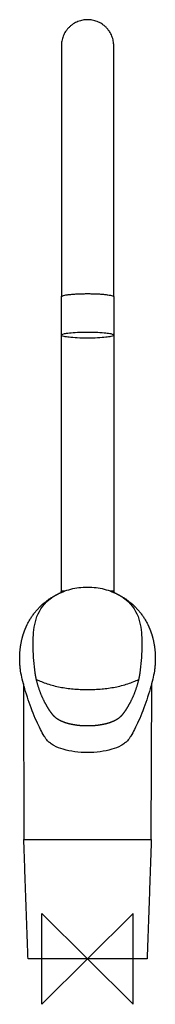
# Model space of a CAD drawing. Header units: millimetres. Extents: x -30 to 30, y -20 to 413.
import ezdxf

# ---------------------------------------------------------------- set-up
doc = ezdxf.new("R2010")
doc.units = ezdxf.units.MM
doc.header["$MEASUREMENT"] = 0
doc.layers.add('ORIGIN', color=6, linetype='Continuous')
doc.layers.add('PLANNING', color=1, linetype='Continuous')

# ---------------------------------------------------------------- blocks, each defined once
blk = doc.blocks.new('8000-0000_F')
at = {"layer": 'ORIGIN'}
for p, q in [((20, 20), (-20, -20)), ((-20, -20), (-20, 20)), ((-20, 20), (20, -20)), ((20, -20), (20, 20))]:
    blk.add_line(p, q, dxfattribs=at)
at = {"layer": 'PLANNING'}
blk.add_line((-29.38, 126.69), (-29.38, 126.75), dxfattribs=at)
for points in [[(-28.14, 120.98), (-27.98, 52.7)], [(28.03, 52.7), (28.19, 121.17)], [(-27.78, 52.5), (27.83, 52.5)]]:
    blk.add_lwpolyline(points, dxfattribs=at)
for points, weights, degree, knots in [([(11.52, 401.86), (11.47, 413.32), (0.01, 413.3), (-11.46, 413.28), (-11.48, 401.81)], [1, 0.708279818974, 1, 0.708279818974, 1], 2, [-36.051941, -36.051941, -36.051941, -18.025971, -18.025971, 0, 0, 0]), ([(-11.48, 401.81), (-11.48, 401.8), (-11.48, 401.79), (-11.48, 401.76), (-11.48, 401.66), (-11.48, 401.4), (-11.48, 400.98), (-11.48, 400.27), (-11.48, 399.09), (-11.48, 397.4), (-11.48, 396.04), (-11.48, 394.36), (-11.48, 392.35), (-11.48, 389.34), (-11.48, 385.59), (-11.48, 381.15), (-11.48, 376.71), (-11.48, 371.59), (-11.48, 365.93), (-11.48, 362.16), (-11.48, 358.14), (-11.48, 353.95), (-11.48, 347.66), (-11.48, 340.96), (-11.48, 334.05), (-11.48, 327.15), (-11.48, 320.04), (-11.48, 312.94), (-11.48, 305.84), (-11.48, 298.73), (-11.48, 291.8)], [1.01661171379, 1.01661171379, 1.01661171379, 1.01661171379, 1.01661171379, 1.01661171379, 1.01661171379, 1.01661171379, 1.01661171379, 1.01661171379, 1.01661171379, 1.01661171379, 1.01661171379, 1.01661171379, 1.01661171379, 1.01661171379, 1.01661171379, 1.01661171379, 1.01661171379, 1.01661171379, 1.01661171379, 1.01661171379, 1.01661171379, 1.01661171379, 1.01661171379, 1.01661171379, 1.01661171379, 1.01661171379, 1.01104403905, 1.00550685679, 1], 3, [0.5197284, 0.5197284, 0.5197284, 0.5197284, 0.5292768, 0.5292768, 0.5292768, 0.5599761, 0.5599761, 0.5599761, 0.6111417, 0.6111417, 0.6111417, 0.6520742, 0.6520742, 0.6520742, 0.7134728, 0.7134728, 0.7134728, 0.7748715, 0.7748715, 0.7748715, 0.815804, 0.815804, 0.815804, 0.8772026, 0.8772026, 0.8772026, 0.9386013, 0.9386013, 0.9386013, 1, 1, 1, 1]), ([(-11.48, 291.39), (-11.44, 292.75), (0.06, 292.74), (11.56, 292.74), (11.52, 291.38)], [1, 0.707106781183, 1, 0.707106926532, 0.999999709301], 2, [-6.283185, -6.283185, -6.283185, -4.712389, -4.712389, -3.141593, -3.141593, -3.141593]), ([(-29.38, 126.75), (-29.54, 127.77), (-29.64, 128.78), (-29.69, 129.81), (-29.7, 129.95), (-29.71, 130.11), (-29.72, 130.26), (-29.79, 131.79), (-29.78, 134.78), (-29.22, 139.16), (-28.31, 142.63), (-27.32, 145.29), (-26.74, 146.58), (-26.43, 147.21), (-23.59, 152.93), (-19.09, 157.48), (-13.4, 160.37)], [0.999999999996, 0.999289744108, 0.999289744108, 0.999999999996, 0.999988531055, 0.999988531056, 1, 1, 1, 1, 1, 1, 1, 1, 0.966343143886, 0.966343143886, 1], 3, [-20.944879, -20.944879, -20.944879, -20.944879, -17.877985, -17.877985, -17.877985, -17.428706, -17.428706, -17.428706, -12.84479, -8.482089, -4.200145, -2.094381, 0, 0, 0, 18.826206, 18.826206, 18.826206, 18.826206]), ([(-11.56, 161.61), (-11.62, 161.61), (-10.99, 161.61), (-10.88, 161.61), (-10.78, 161.61)], [0.923036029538, 0.946459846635, 1, 1, 1], 2, [5.4569151, 5.4569151, 5.4569151, 5.8097524, 5.8097524, 6.0224823, 6.0224823, 6.0224823]), ([(11.61, 161.61), (11.67, 161.61), (11.04, 161.61), (10.92, 161.61), (10.77, 161.61)], [0.923036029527, 0.946459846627, 1, 0.989264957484, 0.979740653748], 2, [1.9016954, 1.9016954, 1.9016954, 2.2545327, 2.2545327, 2.3252781, 2.3252781, 2.3252781]), ([(13.4, 160.37), (19.09, 157.48), (23.59, 152.93), (26.43, 147.21), (26.74, 146.58), (27.32, 145.29), (28.31, 142.63), (29.22, 139.16), (29.78, 134.78), (29.79, 131.79), (29.72, 130.26), (29.71, 130.11), (29.7, 129.95), (29.69, 129.81), (29.64, 128.78), (29.54, 127.77), (29.38, 126.75)], [1, 0.966343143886, 0.966343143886, 1, 1, 1, 1, 1, 1, 1, 1, 0.999988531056, 0.999988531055, 0.999999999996, 0.999289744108, 0.999289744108, 0.999999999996], 3, [-18.826206, -18.826206, -18.826206, -18.826206, 0, 0, 0, 2.094381, 4.200145, 8.482089, 12.84479, 17.428706, 17.428706, 17.428706, 17.877985, 17.877985, 17.877985, 20.944879, 20.944879, 20.944879, 20.944879]), ([(0, 102.48), (0, 102.48), (0, 102.48), (0, 102.48), (-0.48, 102.48), (-1.45, 102.5), (-3.36, 102.61), (-5.67, 102.89), (-8.27, 103.43), (-9.99, 103.98), (-10.74, 104.28), (-10.97, 104.37), (-11.51, 104.6), (-12.37, 105.02), (-13.74, 105.85), (-14.77, 106.79), (-15.32, 107.49), (-15.79, 108.07), (-16.25, 108.7), (-16.65, 109.33), (-17.05, 109.94), (-17.83, 111.18), (-19.24, 113.72), (-20.77, 117.13), (-22.13, 121.41), (-22.77, 124.37), (-22.99, 125.84)], [1, 1, 1, 1, 1, 1, 1, 1, 1, 1, 1, 1, 1, 1, 1, 1, 1, 0.999154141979, 0.999154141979, 1, 1, 1, 1, 1, 1, 1, 1], 3, [-16.402784, -16.402784, -16.402784, -16.402784, -16.40278, -16.40278, -16.40278, -14.953506, -13.506144, -10.671412, -7.955806, -5.546302, -5.546302, -5.546302, -4.785943, -4.060872, -2.6655, 0, 0, 0, 2.246855, 2.246855, 2.246855, 4.434533, 6.627199, 10.981029, 15.611348, 20.075724, 20.075724, 20.075724, 20.075724]), ([(22.99, 125.84), (22.77, 124.37), (22.13, 121.41), (20.77, 117.13), (19.24, 113.72), (17.83, 111.18), (17.05, 109.94), (16.65, 109.33), (16.25, 108.7), (15.79, 108.07), (15.32, 107.49), (14.77, 106.79), (13.74, 105.85), (12.37, 105.02), (11.51, 104.6), (10.97, 104.37), (10.74, 104.28), (9.99, 103.98), (8.27, 103.43), (5.67, 102.89), (3.36, 102.61), (1.45, 102.5), (0.48, 102.48), (0, 102.48), (0, 102.48), (0, 102.48), (0, 102.48)], [1, 1, 1, 1, 1, 1, 1, 1, 0.999154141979, 0.999154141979, 1, 1, 1, 1, 1, 1, 1, 1, 1, 1, 1, 1, 1, 1, 1, 1, 1], 3, [-20.075724, -20.075724, -20.075724, -20.075724, -15.611348, -10.981029, -6.627199, -4.434533, -2.246855, -2.246855, -2.246855, 0, 0, 0, 2.6655, 4.060872, 4.785943, 5.546302, 5.546302, 5.546302, 7.955806, 10.671412, 13.506144, 14.953506, 16.40278, 16.40278, 16.40278, 16.402784, 16.402784, 16.402784, 16.402784]), ([(-27.97, 52.29), (-27.97, 52.38), (-27.91, 52.44), (-27.85, 52.5), (-27.77, 52.5)], [0.999999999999, 0.92065955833, 1, 0.920659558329, 1], 2, [0, 0, 0, 0.1605588, 0.1605588, 0.3211177, 0.3211177, 0.3211177]), ([(27.82, 52.5), (27.9, 52.5), (27.96, 52.44), (28.02, 52.38), (28.02, 52.29)], [1, 0.920481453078, 1, 0.920481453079, 0.999999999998], 2, [0, 0, 0, 0.1605998, 0.1605998, 0.3211996, 0.3211996, 0.3211996])]:
    blk.add_rational_spline(points, weights, degree=degree, knots=knots, dxfattribs=at)
for points, degree in [([(11.52, 291.8), (11.52, 346.83), (11.52, 401.86)], 2), ([(-11.48, 291.8), (-11.48, 291.6), (-11.48, 291.39)], 2), ([(-11.48, 274.55), (-11.48, 282.97), (-11.48, 291.39)], 2), ([(11.52, 291.38), (11.52, 282.96), (11.52, 274.55)], 2), ([(11.52, 291.44), (11.52, 291.62), (11.52, 291.8)], 2), ([(-11.48, 161.8), (-11.48, 218.13), (-11.48, 274.47)], 2), ([(11.52, 274.51), (11.52, 274.51), (11.52, 274.51)], 2), ([(11.52, 274.46), (11.52, 218.13), (11.52, 161.8)], 2), ([(-11.56, 161.61), (-11.45, 161.7), (-11.34, 161.8)], 2), ([(-10.27, 161.8), (-10.87, 161.8), (-11.48, 161.8)], 2), ([(-1.95, 163.54), (-1.17, 163.58), (-0.39, 163.6), (0.39, 163.6), (1.17, 163.58), (1.95, 163.54)], 5), ([(11.52, 161.8), (10.9, 161.8), (10.27, 161.8)], 2), ([(11.39, 161.8), (11.5, 161.7), (11.61, 161.61)], 2), ([(-22.21, 150.61), (-21.05, 153.8), (-18.87, 156.63), (-15.84, 158.84)], 3), ([(15.84, 158.84), (18.87, 156.63), (21.05, 153.8), (22.21, 150.61)], 3), ([(-26.13, 0.19), (-27.05, 26.24), (-27.97, 52.29)], 2), ([(28.02, 52.29), (27.1, 26.24), (26.18, 0.19)], 2), ([(0.02, 0), (-12.95, 0), (-25.93, 0)], 2), ([(25.98, 0), (13, 0), (0.02, 0)], 2)]:
    blk.add_open_spline(points, degree=degree, dxfattribs=at)
for points, weights, degree in [([(-11.48, 274.51), (-11.4, 277.2), (11.54, 277.21), (11.52, 274.51)], [1, 0.334174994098, 0.333334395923, 0.997478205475], 3), ([(11.52, 274.5), (11.45, 271.8), (-11.55, 271.81), (-11.48, 274.51)], [1, 0.333333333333, 0.333333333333, 1], 3), ([(-15.84, 158.84), (-13.19, 160.69), (-10.15, 161.8)], [0.999999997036, 0.991541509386, 1], 2), ([(-11.61, 161.25), (-11.59, 161.43), (-11.56, 161.61)], [1, 0.999879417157, 1], 2), ([(10.15, 161.8), (13.19, 160.69), (15.84, 158.84)], [1, 0.991541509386, 0.999999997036], 2), ([(11.61, 161.61), (11.64, 161.42), (11.67, 161.23)], [1, 0.999862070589, 1], 2), ([(29.38, 126.75), (29.38, 126.72), (29.38, 126.69)], [1, 0.999999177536, 1], 2), ([(-27.98, 52.7), (-27.97, 52.5), (-27.78, 52.5)], [1, 0.708904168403, 1], 2), ([(27.83, 52.5), (28.03, 52.5), (28.03, 52.7)], [1, 0.707749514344, 1], 2), ([(-25.93, 0), (-26.12, 0), (-26.13, 0.19)], [1, 0.719926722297, 0.999999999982], 2), ([(26.18, 0.19), (26.17, 0), (25.98, 0)], [0.999999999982, 0.72011149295, 1], 2)]:
    blk.add_rational_spline(points, weights, degree=degree, dxfattribs=at)
for points, knots in [([(-13.4, 160.37), (-13.07, 160.55), (-11.69, 161.26), (-7.98, 162.74), (-4.39, 163.4), (-1.95, 163.54)], [18.826206, 18.826206, 18.826206, 18.826206, 19.950367, 23.464213, 30.793213, 30.793213, 30.793213, 30.793213]), ([(1.95, 163.54), (4.39, 163.4), (7.98, 162.74), (11.69, 161.26), (13.07, 160.55), (13.4, 160.37)], [-30.793213, -30.793213, -30.793213, -30.793213, -23.464213, -19.950367, -18.826206, -18.826206, -18.826206, -18.826206]), ([(-22.99, 125.84), (-23.52, 129.45), (-23.93, 136.15), (-23.88, 144.53), (-22.7, 149.07), (-22.21, 150.61)], [-24.949919, -24.949919, -24.949919, -24.949919, -14.001075, -4.835336, 0, 0, 0, 0]), ([(22.21, 150.61), (22.7, 149.07), (23.88, 144.53), (23.93, 136.15), (23.52, 129.45), (22.99, 125.84)], [0, 0, 0, 0, 4.835336, 14.001075, 24.949919, 24.949919, 24.949919, 24.949919]), ([(-17.54, 96), (-17.79, 96.28), (-18.29, 96.93), (-19.38, 98.57), (-20.81, 101.19), (-22.57, 104.94), (-24.98, 110.85), (-27.07, 116.99), (-28.66, 122.86), (-29.19, 125.49), (-29.38, 126.69)], [-33.126989, -33.126989, -33.126989, -33.126989, -32.009455, -30.654532, -27.207769, -23.082067, -18.232793, -8.046926, -3.64602, 0, 0, 0, 0]), ([(29.38, 126.69), (29.19, 125.49), (28.66, 122.86), (27.07, 116.99), (24.98, 110.85), (22.57, 104.94), (20.81, 101.19), (19.38, 98.57), (18.29, 96.93), (17.79, 96.28), (17.54, 96)], [0, 0, 0, 0, 3.64602, 8.046926, 18.232793, 23.082067, 27.207769, 30.654532, 32.009455, 33.126989, 33.126989, 33.126989, 33.126989]), ([(-22.39, 122.97), (-21.7, 122.61), (-20.15, 121.91), (-16.72, 120.68), (-12.08, 119.51), (-6.15, 118.66), (-2.09, 118.53), (0.02, 118.53)], [0, 0, 0, 0, 2.348757, 5.103948, 10.898138, 16.698521, 23.052807, 23.052807, 23.052807, 23.052807]), ([(0.02, 118.53), (2.14, 118.53), (6.2, 118.66), (12.13, 119.51), (16.77, 120.68), (20.2, 121.91), (21.75, 122.61), (22.44, 122.97)], [-23.052807, -23.052807, -23.052807, -23.052807, -16.698521, -10.898138, -5.103948, -2.348757, 0, 0, 0, 0]), ([(0, 90.78), (0, 90.78), (-1.87, 90.78), (-5.46, 91.01), (-10.43, 92.01), (-14.02, 93.38), (-16.28, 94.8), (-17.17, 95.59), (-17.54, 96)], [-18.734128, -18.734128, -18.734128, -18.734128, -18.728678, -13.136625, -7.966359, -3.540078, -1.65849, 0, 0, 0, 0]), ([(17.54, 96), (17.17, 95.59), (16.28, 94.8), (14.02, 93.38), (10.43, 92.01), (5.46, 91.01), (1.87, 90.78), (0, 90.78), (0, 90.78)], [0, 0, 0, 0, 1.65849, 3.540078, 7.966359, 13.136625, 18.728678, 18.734128, 18.734128, 18.734128, 18.734128])]:
    blk.add_open_spline(points, degree=3, knots=knots, dxfattribs=at)

msp = doc.modelspace()

# ---------------------------------------------------------------- block references
msp.add_blockref('8000-0000_F', (0, 0))

doc.saveas('drawing.dxf')
